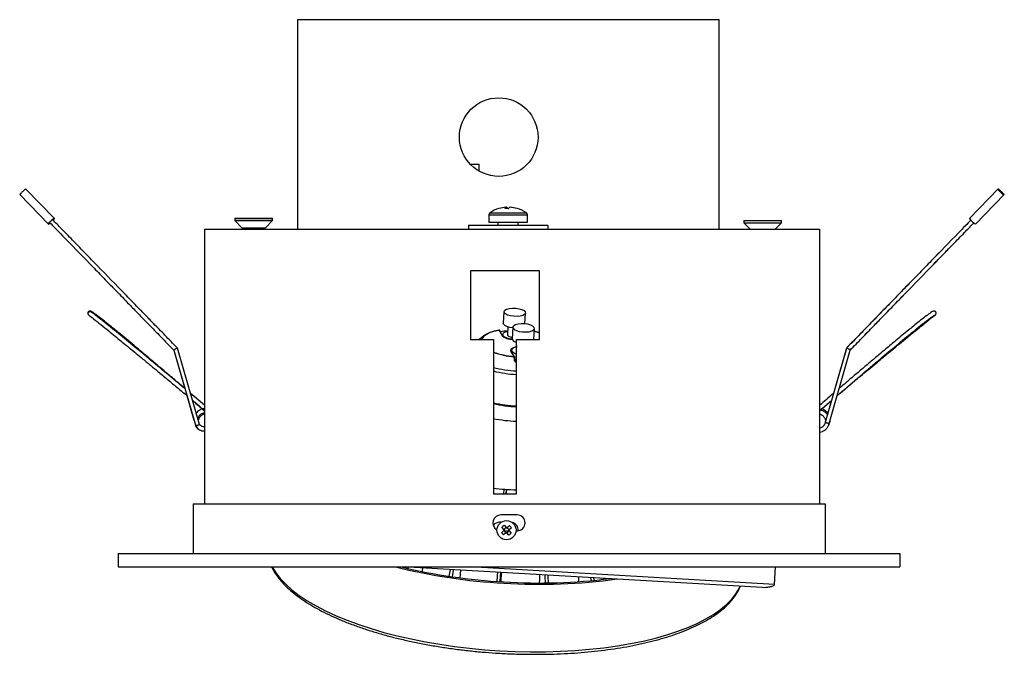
# Model space of a CAD drawing. Header units: millimetres. Extents: x -136 to 106, y -130 to 281.
# Tile 1 of 2: x -136 to 106, y -130 to 26. Entities that reach past the tile are written whole.
import ezdxf

# ---------------------------------------------------------------- set-up
doc = ezdxf.new("R2010")
doc.units = ezdxf.units.MM

msp = doc.modelspace()

# ---------------------------------------------------------------- linework, layer by layer
at = {"color": 7, "linetype": 'Continuous', "lineweight": 25}
for p, q in [((-67.78, 25.95), (-67.78, -25.55)), ((-67.78, 25.95), (35.72, 25.95)), ((35.72, 25.95), (35.72, -25.55)), ((-25.36, -9.55), (-23.13, -9.55)), ((-23.13, -11.31), (-23.13, -9.55)), ((-134.54, -15.64), (-127.44, -22.95)), ((104.36, -15.64), (97.27, -22.95)), ((104.52, -16.05), (104.65, -15.92)), ((104.73, -16), (104.6, -16.13)), ((104.73, -16), (104.6, -16.13)), ((105.32, -16.83), (105.45, -16.69)), ((-135.98, -17.05), (-128.89, -24.35)), ((98.72, -24.35), (105.81, -17.05)), ((-16.45, -20.17), (-16.59, -20.18)), ((-16.59, -20.17), (-16.56, -20.46)), ((-16.43, -20.46), (-16.45, -20.17)), ((-15.46, -20.17), (-15.46, -20.18)), ((-128.6, -24.07), (-128.5, -23.98)), ((-127.73, -23.22), (-127.86, -23.09)), ((-83.18, -22.83), (-83.18, -23.44)), ((-83.18, -22.83), (-73.88, -22.83)), ((-83.18, -22.89), (-73.88, -22.89)), ((-83.18, -23.44), (-81.41, -25.21)), ((-83.18, -23.44), (-73.88, -23.44)), ((-75.65, -25.21), (-73.88, -23.44)), ((-73.88, -23.44), (-73.88, -22.83)), ((-20.78, -22.02), (-20.78, -23.84)), ((-20.78, -23.84), (-11.28, -23.84)), ((-18.53, -23.84), (-18.53, -24.55)), ((-13.53, -24.55), (-13.53, -23.84)), ((-11.28, -23.84), (-11.28, -22.02)), ((41.82, -23.42), (41.82, -23.99)), ((41.82, -23.42), (51.12, -23.42)), ((41.82, -23.97), (43.41, -25.55)), ((41.82, -23.97), (51.12, -23.97)), ((41.82, -23.99), (43.39, -25.55)), ((41.82, -23.99), (41.84, -23.99)), ((49.54, -25.55), (51.12, -23.97)), ((49.56, -25.55), (51.12, -23.99)), ((51.11, -23.99), (51.12, -23.99)), ((51.12, -23.99), (51.12, -23.42)), ((-90.59, -25.55), (60.41, -25.55)), ((-90.59, -25.55), (-90.59, -93.05)), ((-25.76, -24.55), (-25.76, -25.55)), ((-25.76, -24.55), (-6.29, -24.55)), ((-6.29, -24.55), (-6.29, -25.55)), ((60.41, -25.55), (60.41, -93.05)), ((-25.31, -35.8), (-25.31, -52.69)), ((-8.31, -35.8), (-25.31, -35.8)), ((-8.31, -52.69), (-8.31, -35.8)), ((-17.05, -45.83), (-17.21, -48.67)), ((-11.91, -48.82), (-11.76, -46.13)), ((-17.5, -51.69), (-18.26, -50.35)), ((-17.42, -51.73), (-18.18, -50.4)), ((-16.11, -49.57), (-16.22, -51.5)), ((-14.87, -49.66), (-15.04, -52.5)), ((-9.74, -52.69), (-9.58, -49.96)), ((-25.31, -52.69), (-19.63, -52.69)), ((-21.77, -51.64), (-23.18, -52.69)), ((-19.63, -52.69), (-19.63, -90.62)), ((-17.41, -51.78), (-17.3, -51.93)), ((-17.37, -51.44), (-17.39, -51.81)), ((-13.98, -90.62), (-13.98, -52.69)), ((-13.98, -52.69), (-8.31, -52.69)), ((-98.15, -55.28), (-92.76, -73.98)), ((-98.15, -55.28), (-95.46, -64.7)), ((-91.85, -73.54), (-97.26, -54.77)), ((-97.22, -54.89), (-97.26, -54.77)), ((-14.57, -56.86), (-15.33, -55.52)), ((-14.49, -56.9), (-15.25, -55.56)), ((-15.2, -55.27), (-15.22, -55.62)), ((-13.98, -54.17), (-14.05, -55.33)), ((67.08, -54.77), (61.86, -73.04)), ((62.83, -73.28), (67.98, -55.28)), ((67.05, -54.89), (63.87, -65.91)), ((-14.2, -58.12), (-13.98, -58.13)), ((-13.98, -58.19), (-14.2, -58.17)), ((-95.71, -65.8), (-94.96, -66.45)), ((-94.96, -66.45), (-93.22, -72.52)), ((-90.59, -68.79), (-94.08, -65.87)), ((60.61, -70.04), (63.36, -67.69)), ((63.36, -67.69), (62.47, -70.77)), ((61.68, -73.51), (61.68, -73.54)), ((62.59, -73.98), (62.59, -73.97)), ((-19.63, -90.62), (-13.98, -90.62)), ((-17.1, -90.6), (-17.01, -89.47)), ((-17.01, -89.47), (-16.42, -89.51)), ((-16.5, -90.62), (-16.42, -89.51)), ((-16.42, -89.51), (-16.48, -90.54)), ((-93.42, -93.05), (-93.42, -105.31)), ((-93.42, -93.05), (61.8, -93.05)), ((61.8, -93.05), (61.8, -105.31)), ((-13.8, -95.8), (-17.81, -95.8)), ((-17.72, -97.59), (-18.13, -97.59)), ((-17.08, -99.39), (-17.58, -98.84)), ((-17.04, -98.34), (-16.54, -98.89)), ((-16.51, -98.91), (-16.65, -99.04)), ((-16.16, -99.07), (-16.29, -98.92)), ((-16.26, -98.9), (-15.71, -98.4)), ((-15.22, -98.95), (-15.76, -99.44)), ((-17.64, -100.16), (-17.09, -99.66)), ((-16.59, -100.21), (-17.14, -100.71)), ((-17.07, -99.64), (-16.94, -99.78)), ((-16.91, -99.28), (-17.06, -99.41)), ((-16.79, -99.68), (-16.06, -99.68)), ((-16.7, -100.04), (-16.57, -100.18)), ((-16.34, -100.19), (-16.2, -100.06)), ((-15.82, -100.77), (-16.32, -100.22)), ((-15.94, -99.82), (-15.8, -99.69)), ((-15.79, -99.47), (-15.92, -99.33)), ((-15.77, -99.72), (-15.27, -100.27)), ((-14.08, -99.68), (-13.8, -99.68)), ((-111.81, -105.31), (-111.81, -108.55)), ((-111.81, -105.31), (80.19, -105.31)), ((80.19, -105.31), (80.19, -108.55)), ((-111.81, -108.55), (80.19, -108.55)), ((-41.31, -108.79), (-41.25, -108.55)), ((-40.63, -108.95), (-40.53, -108.55)), ((-40.51, -108.55), (46.38, -113.59)), ((-37.07, -108.75), (-37.16, -109.7)), ((49.4, -112.88), (-25.33, -108.55)), ((49.4, -112.88), (49.65, -108.55)), ((1.27, -110.97), (1.24, -112.2)), ((4.41, -111.94), (4.32, -111.15)), ((5.12, -111.87), (5.04, -111.19))]:
    msp.add_line(p, q, dxfattribs=at)
at = {"color": 1, "linetype": 'Continuous', "lineweight": 25}
for p, q in [((-20.51, -21.52), (-11.54, -21.52)), ((-20.78, -22.02), (-11.28, -22.02)), ((-81.41, -25.21), (-75.65, -25.21)), ((-14.36, -57.83), (-14.2, -58.12))]:
    msp.add_line(p, q, dxfattribs=at)
at = {"color": 7, "linetype": 'Continuous', "lineweight": 25, "flags": 128}
for points in [[(105.1, -16.34), (105.23, -16.47), (105.35, -16.59), (105.42, -16.66), (105.45, -16.69), (105.45, -16.69)], [(-16.03, -20.46), (-15.94, -20.46), (-15.87, -20.46)], [(-13.83, -46.99), (-14.65, -46.97), (-15.45, -46.85), (-16.15, -46.65), (-16.68, -46.38), (-16.98, -46.07), (-17.04, -45.75), (-16.83, -45.46), (-16.39, -45.21), (-15.75, -45.04), (-14.98, -44.96), (-14.15, -44.99), (-13.35, -45.1), (-12.65, -45.31), (-12.12, -45.58), (-11.82, -45.89), (-11.77, -46.21), (-11.97, -46.5), (-12.42, -46.75), (-13.06, -46.92), (-13.83, -46.99)], [(-22.6, -52.69), (-22.49, -52.42), (-22.07, -51.89), (-21.43, -51.41), (-20.57, -50.99), (-19.52, -50.63), (-18.3, -50.35)], [(-18.26, -50.35), (-19.47, -50.63), (-20.51, -50.98), (-21.36, -51.4), (-22, -51.88), (-22.41, -52.41), (-22.53, -52.69)], [(-15.03, -52.58), (-15.78, -52.47), (-16.48, -52.26), (-17.01, -51.99), (-17.31, -51.68), (-17.36, -51.37), (-17.16, -51.07), (-16.71, -50.82), (-16.18, -50.67)], [(-14.88, -49.81), (-15.62, -49.7), (-16.32, -49.49), (-16.84, -49.22), (-17.15, -48.91), (-17.21, -48.67)], [(-12.8, -48.79), (-13.57, -48.87), (-14.21, -49.04), (-14.66, -49.29), (-14.86, -49.58), (-14.81, -49.9), (-14.51, -50.21), (-13.98, -50.48), (-13.28, -50.68), (-12.48, -50.8), (-11.65, -50.82), (-10.88, -50.75), (-10.24, -50.58), (-9.8, -50.33), (-9.59, -50.04), (-9.64, -49.72), (-9.95, -49.41), (-10.48, -49.14), (-11.18, -48.93), (-11.98, -48.82), (-12.8, -48.79)], [(-9.62, -50.65), (-8.53, -50.95), (-8.31, -51.02)], [(-8.31, -51.03), (-8.57, -50.94), (-9.62, -50.65)], [(-16.22, -51.5), (-16.19, -51.64), (-15.95, -51.86), (-15.53, -52.03), (-15.02, -52.14)], [(-15.04, -52.5), (-14.98, -52.74), (-14.67, -53.05), (-14.14, -53.32), (-13.98, -53.38)], [(-15.33, -55.52), (-15.39, -55.18), (-15.16, -54.86), (-14.69, -54.6), (-14, -54.41), (-14, -54.41)], [(-14.98, -54.9), (-15.08, -54.97), (-15.29, -55.28), (-15.24, -55.61)], [(-14, -54.5), (-14.54, -54.65), (-14.98, -54.9), (-15.19, -55.2), (-15.14, -55.51), (-14.83, -55.82), (-14.3, -56.09), (-13.98, -56.2)], [(-14.05, -55.33), (-14.01, -55.47), (-13.98, -55.52)], [(-14.49, -56.91), (-14.35, -56.96), (-13.98, -57.08)], [(-14.48, -56.94), (-14.48, -56.94), (-14.48, -56.95)], [(-19.55, -98.2), (-19.58, -98.27), (-19.63, -98.41)], [(-30.48, -110.88), (-30.21, -109.33), (-30.18, -109.15)], [(-29.71, -110.99), (-29.47, -109.46), (-29.42, -109.2)], [(-27.72, -109.29), (-27.81, -110.36), (-27.88, -111.24)], [(-18.76, -112.16), (-18.66, -110.75), (-18.59, -109.82)], [(-17.97, -112.21), (-17.88, -110.81), (-17.81, -109.87)], [(-17.69, -109.88), (-17.79, -111.53), (-17.83, -112.22)], [(-8.29, -110.42), (-8.33, -111.71), (-8.37, -112.52)], [(-6.89, -112.51), (-6.93, -111.02), (-6.94, -110.5)], [(-6.11, -112.5), (-6.16, -110.99), (-6.17, -110.54)]]:
    msp.add_lwpolyline(points, dxfattribs=at)
at = {"color": 1, "linetype": 'Continuous', "lineweight": 25, "flags": 128}
for points in [[(-14.58, -56.91), (-14.56, -56.91), (-14.54, -56.91), (-14.52, -56.91), (-14.5, -56.92), (-14.49, -56.92), (-14.48, -56.93), (-14.48, -56.94)], [(-14.35, -57.92), (-14.35, -57.91), (-14.36, -57.9), (-14.37, -57.9), (-14.39, -57.89), (-14.41, -57.89), (-14.43, -57.89), (-14.45, -57.89)], [(-73.98, -108.55), (-73.96, -108.59), (-73.09, -110.03), (-71.99, -111.45), (-70.66, -112.85), (-69.11, -114.23), (-67.35, -115.58), (-65.38, -116.89), (-63.2, -118.16), (-60.84, -119.39), (-58.29, -120.57), (-55.58, -121.69), (-52.7, -122.74), (-49.68, -123.74), (-46.52, -124.66), (-43.24, -125.51), (-39.85, -126.29), (-36.36, -126.99), (-32.8, -127.6), (-29.17, -128.13), (-25.48, -128.57), (-21.77, -128.92), (-18.03, -129.19)], [(-18.03, -129.19), (-14.28, -129.36), (-10.55, -129.44), (-6.84, -129.42), (-3.17, -129.32), (0.44, -129.12), (3.98, -128.83), (7.44, -128.45), (10.8, -127.99), (14.04, -127.43), (17.16, -126.79), (20.14, -126.07), (22.97, -125.28), (25.63, -124.4), (28.12, -123.46), (30.42, -122.45), (32.54, -121.37), (34.44, -120.23), (36.14, -119.04), (37.63, -117.8), (38.88, -116.52), (39.91, -115.19), (40.71, -113.84), (40.97, -113.28)]]:
    msp.add_lwpolyline(points, dxfattribs=at)
at = {"color": 7, "linetype": 'Continuous', "lineweight": 25}
for centre, radius in [((-18.34, -2.92), 9.66), ((-16.43, -99.55), 2.35)]:
    msp.add_circle(centre, radius, dxfattribs=at)
for centre, radius, start, end in [((119.42, -1.52), 20.83, 223.1755, 228.6913), ((98.32, -23.2), 9.65, 44.7968, 48.3606), ((101.54, -20.29), 5.31, 42.6275, 46.9474), ((-20.18, -22.02), 0.6, 124.1119, 180), ((-16.03, -28.14), 8, 106.2308, 124.1119), ((-16.1, -27.97), 7.81, 93.5869, 106.1798), ((-18.23, -20.58), 0.127, 97.5548, 114.5411), ((-16.3, -20.63), 0.537, 122.4995, 162.8126), ((-16.35, -29.59), 9.14, 87.068, 92.932), ((-16.79, -20.77), 0.682, 25.8013, 60.0869), ((-15.27, -20.77), 0.682, 119.9131, 154.1987), ((-16.1, -28.07), 7.91, 73.9138, 86.4025), ((-15.95, -27.97), 7.81, 73.8202, 86.4131), ((-13.84, -20.66), 0.202, 70.1124, 109.8876), ((-16.03, -28.14), 8, 55.8881, 73.7692), ((-11.88, -22.02), 0.6, 0, 55.8881), ((112.46, -8.69), 20.83, 223.1755, 228.6913), ((-82.33, -26.13), 1.3, 26.1792, 45), ((-74.73, -26.13), 1.3, 135, 153.8208), ((-18.28, -50.37), 0.0279, 101.152, 136.709), ((-18.27, -50.44), 0.1, 29.5846, 100.265), ((-15.14, -72.37), 21.8, 92.7136, 97.4799), ((-15.13, -72.17), 21.6, 92.7608, 97.5658), ((-15.1, -49.2), 3.46, 226.0484, 271.4687), ((-17.5, -51.77), 0.0828, 356.3583, 29.41), ((-13.16, -38.37), 18.54, 249.5765, 265.6409), ((-13.15, -38.22), 18.75, 249.7724, 265.6267), ((-14.15, -56.96), 0.434, 166.9552, 174.1218), ((-14.58, -56.95), 0.1, 7.5479, 29.5846), ((-13.01, -58.26), 1.19, 173.1793, 175.7707), ((-12.89, -39.79), 29.22, 256.6577, 267.8561), ((-12.9, -39.68), 29.53, 256.8185, 267.9861), ((-10.58, -0.67), 89.04, 264.1622, 267.8074), ((-17.81, -97.74), 1.94, 90, 240.244), ((-13.8, -97.74), 1.94, 270, 90), ((-18.13, -99.55), 1.96, 90, 141.434), ((-10.04, -106.53), 10.77, 130.4778, 134.4153), ((-16.43, -99.55), 0.556, 264.1648, 240.8768), ((-16.48, -99.49), 0.482, 111.0767, 153.8164), ((-16.43, -99.55), 0.675, 75.6808, 99.2124), ((-16.37, -99.5), 0.482, 21.0767, 63.8164), ((-23.41, -105.94), 10.77, 40.4778, 44.4153), ((-15.49, -99.55), 1.96, 356.7526, 77.5038), ((-9.45, -93.17), 10.77, 220.4778, 224.4153), ((-16.43, -99.55), 0.675, 165.6808, 189.2124), ((-16.49, -99.61), 0.482, 201.0767, 243.8164), ((-16.43, -99.55), 0.675, 255.6808, 279.2124), ((-16.37, -99.61), 0.482, 291.0767, 333.8164), ((-22.81, -92.57), 10.77, 310.4778, 314.4153), ((-16.43, -99.55), 0.675, 345.6808, 9.2124), ((-9.52, 27.4), 140.18, 255.9044, 266.9142), ((-9.53, 26.49), 138.96, 256.364, 266.8985), ((-8.39, 26.68), 139.52, 266.4356, 277.878), ((-8.48, 26.05), 138.58, 266.4575, 277.2495)]:
    msp.add_arc(centre, radius, start, end, dxfattribs=at)
at = {"color": 1, "linetype": 'Continuous', "lineweight": 25}
for centre, radius, start, end in [((-118.73, -46.29), 0.5, 32.4368, 156.4244), ((-118.73, -46.29), 0.499, 156.3548, 212.3787), ((88.56, -46.29), 0.499, 264.9026, 327.6588), ((-18.28, -50.38), 0.0314, 52.8317, 97.7165), ((-18.26, -50.44), 0.0883, 30.7606, 93.7387), ((-17.5, -51.78), 0.0883, 30.7606, 93.7387), ((-15.32, -55.61), 0.0883, 30.7606, 93.7387), ((-14.57, -56.95), 0.0883, 30.7606, 93.7387), ((-12.55, -32.64), 27.81, 255.2466, 267.0466), ((-12.58, -32.85), 28.45, 255.6518, 267.1788), ((-12.78, -38.11), 34.67, 258.5968, 268.0083)]:
    msp.add_arc(centre, radius, start, end, dxfattribs=at)
at = {"color": 7, "linetype": 'Continuous', "lineweight": 25}
for points, knots in [([(-134.54, -15.64), (-134.54, -15.64), (-134.55, -15.65), (-134.65, -15.74), (-134.82, -15.89), (-135.02, -16.09), (-135.24, -16.3), (-135.44, -16.49), (-135.62, -16.67), (-135.77, -16.82), (-135.89, -16.95), (-135.98, -17.04), (-135.97, -17.03), (-135.96, -17.03)], [0, 0, 0, 0, 0.104522, 0.20221, 0.296581, 0.38665, 0.471491, 0.552932, 0.633658, 0.715864, 0.80124, 0.890514, 1, 1, 1, 1]), ([(104.36, -15.64), (104.37, -15.64), (104.38, -15.65), (104.48, -15.74), (104.65, -15.89), (104.85, -16.09), (105.07, -16.3), (105.27, -16.49), (105.45, -16.67), (105.6, -16.82), (105.72, -16.95), (105.84, -17.07), (105.8, -17.04), (105.74, -17), (105.65, -16.93), (105.53, -16.83), (105.45, -16.75), (105.42, -16.73)], [0, 0, 0, 0, 0.056942, 0.110162, 0.161574, 0.210642, 0.256862, 0.301231, 0.34521, 0.389994, 0.436506, 0.485142, 0.608994, 0.7038, 0.817096, 0.937542, 1, 1, 1, 1]), ([(105.32, -16.8), (105.34, -16.83), (105.38, -16.87), (105.43, -16.93), (105.29, -16.81), (105.07, -16.59), (104.9, -16.44), (104.78, -16.32), (104.67, -16.21), (104.58, -16.12), (104.53, -16.06), (104.52, -16.05), (104.52, -16.05)], [0, 0, 0, 0, 0.197639, 0.375975, 0.536249, 0.648458, 0.701353, 0.751899, 0.801963, 0.855824, 0.919662, 1, 1, 1, 1]), ([(104.65, -15.92), (104.66, -15.92), (104.66, -15.92), (104.72, -15.98), (104.81, -16.06), (104.93, -16.17), (105.05, -16.29), (105.21, -16.45), (105.47, -16.7), (105.5, -16.74), (105.52, -16.77)], [0, 0, 0, 0, 0.120203, 0.215718, 0.296304, 0.371211, 0.446838, 0.52598, 0.693868, 1, 1, 1, 1]), ([(105.35, -16.79), (105.46, -16.92), (105.64, -17.1), (105.67, -17.15), (105.68, -17.17)], [0, 0, 0, 0, 0.657581, 1, 1, 1, 1]), ([(-127.57, -22.81), (-127.58, -22.82), (-127.59, -22.82), (-127.69, -22.91), (-127.85, -23.07), (-128.06, -23.26), (-128.27, -23.47), (-128.47, -23.67), (-128.65, -23.84), (-128.81, -24), (-128.93, -24.12), (-129.04, -24.24), (-129, -24.21), (-128.94, -24.17), (-128.85, -24.1), (-128.74, -24), (-128.65, -23.92), (-128.62, -23.9)], [0, 0, 0, 0, 0.056942, 0.110162, 0.161574, 0.210642, 0.256862, 0.301231, 0.34521, 0.389994, 0.436506, 0.485142, 0.608994, 0.7038, 0.817096, 0.937542, 1, 1, 1, 1]), ([(-128.56, -23.97), (-128.67, -24.09), (-128.84, -24.27), (-128.9, -24.35), (-128.89, -24.36), (-128.79, -24.26), (-128.67, -24.15), (-128.57, -24.05), (-128.52, -24.01)], [0, 0, 0, 0, 0.41718, 0.634416, 0.777898, 0.858038, 0.934679, 1, 1, 1, 1]), ([(-128.64, -23.85), (-128.68, -23.89), (-128.76, -23.98), (-128.66, -23.9), (-128.59, -23.84), (-128.42, -23.69), (-128.27, -23.56), (-128.17, -23.48), (-128.15, -23.45)], [0, 0, 0, 0, 0.154986, 0.310377, 0.514838, 0.688837, 0.914877, 1, 1, 1, 1]), ([(-128.21, -23.42), (-128.3, -23.51), (-128.4, -23.6), (-128.56, -23.76), (-128.62, -23.82), (-128.64, -23.85)], [0, 0, 0, 0, 0.5, 0.5, 1, 1, 1, 1]), ([(-128.64, -23.88), (-128.15, -24.39), (-127.08, -25.49), (-123.79, -28.88), (-120.52, -32.25), (-117.35, -35.51), (-115.98, -36.92), (-114.66, -38.28), (-113.4, -39.58), (-112.11, -40.9), (-110.67, -42.39), (-108.91, -44.2), (-106.77, -46.4), (-104.2, -49.05), (-101.28, -52.06), (-99.21, -54.19), (-98.15, -55.28)], [0, 0, 0, 0, 0.04889, 0.104515, 0.323898, 0.370387, 0.415862, 0.45927, 0.500373, 0.539234, 0.586012, 0.642658, 0.712381, 0.796244, 0.895484, 1, 1, 1, 1]), ([(-128.51, -23.95), (-128.55, -23.99), (-128.6, -24.05), (-128.6, -24.06), (-128.6, -24.06)], [0, 0, 0, 0, 0.668403, 1, 1, 1, 1]), ([(-97.26, -54.76), (-98.29, -53.71), (-100.23, -51.7), (-102.95, -48.91), (-105.26, -46.53), (-107.14, -44.59), (-108.71, -42.97), (-111.91, -39.68), (-115.58, -35.9), (-119.76, -31.59), (-122.64, -28.62), (-124.91, -26.29), (-126.55, -24.6), (-127.36, -23.76), (-127.83, -23.28), (-127.95, -23.16)], [0, 0, 0, 0, 0.1004498, 0.1904182, 0.2653459, 0.3263568, 0.3745821, 0.4191503, 0.6388813, 0.7332465, 0.8277626, 0.9203021, 0.9546968, 0.9879255, 1, 1, 1, 1]), ([(-127.83, -23.34), (-127.82, -23.33), (-127.78, -23.28), (-127.74, -23.24), (-127.73, -23.23), (-127.73, -23.22)], [0, 0, 0, 0, 0.122481, 0.511027, 1, 1, 1, 1]), ([(-127.8, -23.31), (-127.77, -23.28), (-127.67, -23.19), (-127.55, -23.06), (-127.45, -22.96), (-127.45, -22.95), (-127.44, -22.95)], [0, 0, 0, 0, 0.112625, 0.394984, 0.687268, 1, 1, 1, 1]), ([(97.63, -23.31), (97.17, -23.78), (96.15, -24.83), (92.9, -28.18), (89.63, -31.55), (86.46, -34.81), (85.09, -36.23), (83.76, -37.59), (82.51, -38.88), (81.22, -40.21), (79.78, -41.7), (78.02, -43.51), (75.88, -45.71), (73.31, -48.35), (70.33, -51.42), (68.21, -53.61), (67.09, -54.76)], [0, 0, 0, 0, 0.04469, 0.100233, 0.319293, 0.365714, 0.411121, 0.454465, 0.495507, 0.534311, 0.58102, 0.637583, 0.707203, 0.790942, 0.890036, 1, 1, 1, 1]), ([(97.62, -23.32), (97.16, -23.79), (96.14, -24.84), (92.89, -28.19), (89.62, -31.56), (86.45, -34.82), (85.08, -36.24), (83.76, -37.6), (82.5, -38.89), (81.21, -40.22), (79.77, -41.71), (78.01, -43.52), (75.87, -45.72), (73.3, -48.37), (70.32, -51.43), (68.2, -53.62), (67.09, -54.77)], [0, 0, 0, 0, 0.044488, 0.100074, 0.319293, 0.365746, 0.411182, 0.454554, 0.495621, 0.534451, 0.581198, 0.637803, 0.707474, 0.791272, 0.890433, 1, 1, 1, 1]), ([(67.98, -55.28), (68.94, -54.29), (70.83, -52.35), (73.48, -49.62), (75.79, -47.23), (77.68, -45.29), (79.25, -43.67), (82.45, -40.38), (86.12, -36.6), (90.3, -32.29), (93.18, -29.32), (95.45, -26.99), (97.09, -25.3), (97.86, -24.51), (98.27, -24.08), (98.34, -24.01)], [0, 0, 0, 0, 0.0954345, 0.1864018, 0.2621604, 0.3238469, 0.3726057, 0.4176686, 0.6398344, 0.7352423, 0.8308004, 0.9243556, 0.9591262, 0.9927178, 1, 1, 1, 1]), ([(67.98, -55.28), (68.95, -54.29), (70.84, -52.34), (73.49, -49.6), (75.8, -47.22), (77.69, -45.28), (79.26, -43.66), (82.46, -40.37), (86.12, -36.59), (90.31, -32.29), (93.19, -29.32), (95.45, -26.99), (97.09, -25.3), (97.86, -24.51), (98.27, -24.08), (98.34, -24.01)], [0, 0, 0, 0, 0.095882, 0.186805, 0.262527, 0.324186, 0.372922, 0.417963, 0.640025, 0.735392, 0.83091, 0.924432, 0.959191, 0.992772, 1, 1, 1, 1]), ([(-95.46, -64.7), (-96.09, -64.16), (-97.47, -62.98), (-99.48, -61.27), (-101.52, -59.54), (-103.34, -57.99), (-104.99, -56.6), (-106.46, -55.36), (-108.06, -54.02), (-109.86, -52.52), (-111.9, -50.83), (-113.81, -49.27), (-115.62, -47.82), (-116.96, -46.78), (-117.84, -46.14), (-118.19, -45.91), (-118.37, -45.8), (-118.5, -45.74), (-118.61, -45.7), (-118.79, -45.69), (-118.95, -45.73), (-119.09, -45.81), (-119.2, -45.96), (-119.24, -46.1), (-119.26, -46.31), (-119.19, -46.47), (-119.15, -46.56)], [0, 0, 0, 0, 0.077053, 0.166717, 0.243113, 0.322489, 0.386529, 0.441948, 0.499715, 0.57844, 0.657556, 0.743696, 0.806444, 0.873385, 0.901874, 0.913584, 0.922813, 0.930422, 0.93716, 0.944958, 0.951033, 0.958479, 0.966966, 0.975967, 0.986573, 1, 1, 1, 1]), ([(88.98, -46.56), (89.03, -46.44), (89.1, -46.23), (89.06, -46.01), (88.95, -45.84), (88.84, -45.77), (88.76, -45.73), (88.66, -45.7), (88.52, -45.69), (88.33, -45.73), (88.04, -45.89), (87.31, -46.38), (86.27, -47.17), (84.92, -48.23), (83.59, -49.31), (82.17, -50.47), (80.71, -51.67), (79.28, -52.86), (77.96, -53.96), (76.59, -55.1), (74.87, -56.55), (72.91, -58.21), (70.69, -60.09), (68.22, -62.19), (66.36, -63.78), (65.33, -64.66), (65.26, -64.73)], [0, 0, 0, 0, 0.019755, 0.033486, 0.043752, 0.047427, 0.050098, 0.054014, 0.058127, 0.06732, 0.087751, 0.109752, 0.156632, 0.213162, 0.269096, 0.314979, 0.382376, 0.443608, 0.486278, 0.539798, 0.607724, 0.692979, 0.77604, 0.874641, 0.991297, 1, 1, 1, 1]), ([(-119.15, -46.56), (-119.12, -46.61), (-119.05, -46.69), (-118.99, -46.72), (-118.86, -46.81), (-118.7, -46.93), (-118.36, -47.18), (-117.47, -47.87), (-116.03, -49.02), (-114.26, -50.45), (-112.6, -51.8), (-111.16, -52.98), (-109.88, -54.04), (-108.64, -55.06), (-107.28, -56.18), (-105.57, -57.6), (-103.62, -59.21), (-101.43, -61.03), (-99, -63.06), (-96.8, -64.89), (-95.41, -66.05), (-94.96, -66.43)], [0, 0, 0, 0, 0.028854, 0.046551, 0.057182, 0.064884, 0.081849, 0.103386, 0.173999, 0.249865, 0.310266, 0.367492, 0.418946, 0.460206, 0.512554, 0.578604, 0.661095, 0.741147, 0.835866, 0.94759, 1, 1, 1, 1]), ([(-95.45, -64.73), (-98.39, -62.27), (-103.96, -57.61), (-110.85, -51.93), (-115.29, -48.32), (-117.24, -46.78), (-117.88, -46.29), (-118.07, -46.15), (-118.2, -46.06), (-118.3, -45.99), (-118.34, -45.97), (-118.33, -45.98), (-118.32, -45.99)], [0, 0, 0, 0, 0.373422, 0.70629, 0.866186, 0.934433, 0.948151, 0.955186, 0.963865, 0.974097, 0.986833, 1, 1, 1, 1]), ([(64.74, -66.51), (68.1, -63.63), (74.11, -58.48), (81.44, -52.34), (85.74, -48.85), (87.57, -47.44), (88.2, -46.98), (88.52, -46.77), (88.61, -46.72), (88.65, -46.7), (88.65, -46.69), (88.65, -46.69)], [0, 0, 0, 0, 0.419307, 0.74839, 0.907044, 0.943862, 0.97463, 0.986829, 0.991937, 0.996558, 1, 1, 1, 1]), ([(64.76, -66.45), (64.93, -66.31), (65.96, -65.45), (67.71, -63.98), (69.92, -62.14), (71.93, -60.47), (73.74, -58.97), (75.37, -57.62), (76.81, -56.42), (78.36, -55.14), (80.11, -53.7), (82.08, -52.09), (83.93, -50.58), (85.66, -49.18), (86.92, -48.17), (87.86, -47.43), (88.36, -47.05), (88.69, -46.81), (88.88, -46.67), (88.91, -46.66), (88.95, -46.59), (88.98, -46.56)], [0, 0, 0, 0, 0.020464, 0.120639, 0.206501, 0.279851, 0.356311, 0.418259, 0.470925, 0.525447, 0.600035, 0.674524, 0.755727, 0.815382, 0.876129, 0.90359, 0.926766, 0.939139, 0.95376, 0.973078, 1, 1, 1, 1]), ([(-98.14, -55.28), (-98.15, -55.28), (-98.15, -55.27), (-98.1, -55.23), (-98, -55.16), (-97.87, -55.07), (-97.76, -55.01), (-97.71, -54.98), (-97.71, -54.98)], [0, 0, 0, 0, 0.120415, 0.331848, 0.549656, 0.770808, 0.991849, 1, 1, 1, 1]), ([(-97.26, -54.77), (-97.26, -54.77), (-97.26, -54.76), (-97.31, -54.78), (-97.41, -54.82), (-97.55, -54.89), (-97.65, -54.95), (-97.71, -54.98), (-97.71, -54.98)], [0, 0, 0, 0, 0.104716, 0.319924, 0.541619, 0.766718, 0.991704, 1, 1, 1, 1]), ([(67.09, -54.77), (67.09, -54.77), (67.09, -54.76), (67.14, -54.77), (67.24, -54.82), (67.37, -54.89), (67.48, -54.94), (67.53, -54.97), (67.53, -54.98)], [0, 0, 0, 0, 0.096161, 0.313368, 0.537185, 0.764473, 0.991644, 1, 1, 1, 1]), ([(67.97, -55.28), (67.97, -55.28), (67.98, -55.27), (67.92, -55.22), (67.83, -55.16), (67.69, -55.07), (67.59, -55.01), (67.53, -54.98), (67.53, -54.98)], [0, 0, 0, 0, 0.128189, 0.337698, 0.553584, 0.772818, 0.99194, 1, 1, 1, 1]), ([(-14.45, -57.89), (-14.47, -57.77), (-14.48, -57.64), (-14.5, -57.52), (-14.53, -57.32), (-14.55, -57.11), (-14.58, -56.91)], [0, 0, 0, 0, 0.000407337, 0.000407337, 0.000407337, 0.001073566, 0.001073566, 0.001073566, 0.001073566]), ([(-14.48, -56.95), (-14.45, -57.15), (-14.43, -57.35), (-14.4, -57.56), (-14.38, -57.68), (-14.37, -57.8), (-14.35, -57.93)], [0, 0, 0, 0, 0.000665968, 0.000665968, 0.000665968, 0.001073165, 0.001073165, 0.001073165, 0.001073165]), ([(-14.45, -57.89), (-14.44, -57.96), (-14.41, -58.02), (-14.33, -58.12), (-14.28, -58.17), (-14.2, -58.17)], [0, 0, 0, 0, 0.5, 0.5, 1, 1, 1, 1]), ([(-14.31, -58.02), (-14.32, -58), (-14.34, -57.97), (-14.34, -57.94), (-14.34, -57.92)], [0, 0, 0, 0, 0.487506, 1, 1, 1, 1]), ([(-93.6, -67.57), (-93.38, -67.75), (-92.51, -68.48), (-91.64, -69.21), (-90.98, -69.76)], [0, 0, 0, 0, 0.245841, 1, 1, 1, 1]), ([(-93.58, -67.62), (-93.39, -67.79), (-92.39, -68.64), (-91.39, -69.5), (-90.59, -70.19)], [0, 0, 0, 0, 0.191008, 1, 1, 1, 1]), ([(63.87, -65.91), (63.27, -66.43), (62.11, -67.42), (60.96, -68.41), (60.41, -68.88)], [0, 0, 0, 0, 0.524698, 1, 1, 1, 1]), ([(-90.59, -69.7), (-90.59, -69.7), (-90.79, -69.68), (-91.21, -69.78), (-91.79, -70), (-92.3, -70.34), (-92.55, -70.65), (-92.67, -70.8)], [0, 0, 0, 0, 0.000764, 0.255659, 0.510681, 0.766019, 1, 1, 1, 1]), ([(62.37, -71.14), (62.26, -71), (62.03, -70.69), (61.54, -70.34), (61.02, -70.09), (60.65, -70.04), (60.5, -70.02)], [0, 0, 0, 0, 0.2279, 0.511289, 0.795085, 1, 1, 1, 1]), ([(62.47, -70.77), (62.44, -70.73), (62.3, -70.51), (61.93, -70.21), (61.41, -69.89), (61.01, -69.79), (60.82, -69.75)], [0, 0, 0, 0, 0.078141, 0.390374, 0.703013, 1, 1, 1, 1]), ([(-92.22, -72.25), (-92.2, -72.13), (-92.15, -71.87), (-91.97, -71.51), (-91.73, -71.2), (-91.41, -70.95), (-91.05, -70.78), (-90.77, -70.7), (-90.61, -70.7), (-90.59, -70.71)], [0, 0, 0, 0, 0.159128, 0.321502, 0.483441, 0.645306, 0.807639, 0.970121, 1, 1, 1, 1]), ([(-92.05, -72.84), (-92.05, -72.73), (-92.06, -72.49), (-91.96, -72.11), (-91.78, -71.75), (-91.51, -71.44), (-91.18, -71.2), (-90.87, -71.05), (-90.66, -71.02), (-90.59, -71.01)], [0, 0, 0, 0, 0.12813, 0.285331, 0.442293, 0.599736, 0.75736, 0.914926, 1, 1, 1, 1]), ([(60.41, -71.01), (60.44, -71.01), (60.6, -71.02), (60.89, -71.13), (61.23, -71.34), (61.52, -71.63), (61.74, -71.98), (61.87, -72.37), (61.9, -72.78), (61.84, -73.18), (61.74, -73.48), (61.63, -73.62), (61.61, -73.65)], [0, 0, 0, 0, 0.023718, 0.141411, 0.259298, 0.377438, 0.495622, 0.61367, 0.731356, 0.849195, 0.967309, 1, 1, 1, 1]), ([(-92.78, -73.93), (-92.69, -74.05), (-92.5, -74.34), (-92.24, -74.6), (-92.05, -74.7), (-92.05, -74.7)], [0, 0, 0, 0, 0.406995, 0.986887, 1, 1, 1, 1]), ([(-92.09, -73.66), (-92.09, -73.66), (-92.14, -73.68), (-92.24, -73.74), (-92.4, -73.81), (-92.55, -73.88), (-92.67, -73.94), (-92.74, -73.97), (-92.77, -73.99), (-92.76, -73.98), (-92.76, -73.98)], [0, 0, 0, 0, 0.007036, 0.175467, 0.343951, 0.510849, 0.674658, 0.835734, 0.995625, 1, 1, 1, 1]), ([(-92.74, -73.96), (-92.53, -74.24), (-92.19, -74.67), (-91.54, -75), (-91.04, -75.17), (-90.72, -75.16), (-90.59, -75.15)], [0, 0, 0, 0, 0.396692, 0.628832, 0.84488, 1, 1, 1, 1]), ([(-92.09, -73.66), (-92.09, -73.66), (-92.04, -73.64), (-91.95, -73.59), (-91.88, -73.55), (-91.84, -73.53), (-91.85, -73.54), (-91.85, -73.54)], [0, 0, 0, 0, 0.013123, 0.328501, 0.643964, 0.956645, 1, 1, 1, 1]), ([(-90.59, -74.19), (-90.71, -74.17), (-90.97, -74.15), (-91.37, -73.97), (-91.67, -73.75), (-91.8, -73.58), (-91.84, -73.53)], [0, 0, 0, 0, 0.2445225, 0.5502051, 0.875261, 1, 1, 1, 1]), ([(61.83, -73.03), (61.77, -73.26), (61.69, -73.62), (61.37, -73.99), (61.01, -74.27), (60.67, -74.44), (60.44, -74.44), (60.41, -74.45)], [0, 0, 0, 0, 0.323732, 0.503168, 0.670815, 0.968681, 1, 1, 1, 1]), ([(60.41, -75.45), (60.45, -75.45), (60.7, -75.45), (61.16, -75.3), (61.77, -74.98), (62.3, -74.47), (62.68, -73.89), (62.77, -73.45), (62.81, -73.28)], [0, 0, 0, 0, 0.034479, 0.21544, 0.410429, 0.619661, 0.843431, 1, 1, 1, 1]), ([(61.86, -73.04), (61.86, -73.04), (61.85, -73.04), (61.88, -73.05), (61.96, -73.07), (62.08, -73.1), (62.24, -73.14), (62.4, -73.18), (62.56, -73.22), (62.7, -73.25), (62.76, -73.26), (62.79, -73.27), (62.79, -73.27)], [0, 0, 0, 0, 0.00969, 0.132676, 0.254452, 0.376051, 0.497907, 0.620348, 0.743445, 0.866874, 0.990291, 1, 1, 1, 1]), ([(62.46, -74.14), (62.48, -74.13), (62.63, -73.96), (62.83, -73.56), (63.02, -73.04), (63.03, -72.69), (63.04, -72.55)], [0, 0, 0, 0, 0.037524, 0.397008, 0.756797, 1, 1, 1, 1]), ([(62.69, -73.74), (62.7, -73.72), (62.8, -73.51), (62.87, -73.25), (62.87, -73.02), (62.87, -73)], [0, 0, 0, 0, 0.0873029, 0.921164, 1, 1, 1, 1]), ([(62.83, -73.28), (62.83, -73.28), (62.84, -73.28), (62.81, -73.28), (62.79, -73.27), (62.79, -73.27)], [0, 0, 0, 0, 0.053578, 0.930912, 1, 1, 1, 1]), ([(-74.09, -108.55), (-74.05, -108.66), (-73.8, -109.24), (-73.16, -110.27), (-72.15, -111.67), (-70.91, -113.04), (-69.47, -114.39), (-67.84, -115.71), (-66.02, -116.99), (-64.02, -118.23), (-61.85, -119.43), (-59.52, -120.58), (-57.03, -121.68), (-54.4, -122.72), (-51.64, -123.7), (-48.74, -124.63), (-45.74, -125.49), (-42.63, -126.28), (-39.42, -127), (-36.14, -127.65), (-32.78, -128.23), (-29.37, -128.73), (-25.91, -129.16), (-22.48, -129.5), (-19.86, -129.69), (-17.79, -129.82), (-15.66, -129.93), (-12.69, -130.03), (-9.19, -130.07), (-5.72, -130.03), (-2.28, -129.9), (1.1, -129.69), (4.42, -129.4), (7.66, -129.03), (10.81, -128.58), (13.87, -128.05), (16.81, -127.44), (19.64, -126.77), (22.33, -126.01), (24.88, -125.19), (27.28, -124.3), (29.53, -123.35), (31.61, -122.33), (33.52, -121.25), (35.24, -120.11), (36.78, -118.91), (38.12, -117.66), (39.27, -116.37), (40.18, -115.03), (40.75, -113.99), (40.95, -113.4), (40.99, -113.28)], [0, 0, 0, 0, 0.0046, 0.025761, 0.047165, 0.068753, 0.090457, 0.112218, 0.133994, 0.155757, 0.177498, 0.199216, 0.220909, 0.24258, 0.264232, 0.285867, 0.307487, 0.329095, 0.350693, 0.372282, 0.393864, 0.415441, 0.437014, 0.458584, 0.479018, 0.48531, 0.496661, 0.518226, 0.539795, 0.561365, 0.582938, 0.604516, 0.626099, 0.647689, 0.669288, 0.690897, 0.712518, 0.734154, 0.755806, 0.777479, 0.799174, 0.820895, 0.842643, 0.864418, 0.886217, 0.908027, 0.929816, 0.951535, 0.973118, 0.994489, 1, 1, 1, 1]), ([(46.38, -113.59), (46.39, -113.59), (46.67, -113.61), (47.28, -113.58), (48.17, -113.48), (48.88, -113.32), (49.26, -113.12), (49.38, -112.99), (49.39, -112.92), (49.4, -112.88)], [0, 0, 0, 0, 0.001713, 0.262172, 0.570975, 0.839743, 0.933716, 0.969208, 1, 1, 1, 1])]:
    msp.add_open_spline(points, degree=3, knots=knots, dxfattribs=at)
for points in [[(-127.86, -23.09), (-127.86, -23.09), (-128.03, -23.24), (-128.21, -23.42)], [(-16.54, -98.89), (-16.5, -98.92), (-16.47, -98.96), (-16.43, -99)], [(-16.26, -98.9), (-16.3, -98.93), (-16.33, -98.96), (-16.37, -99)], [(-17.09, -99.66), (-17.06, -99.63), (-17.02, -99.6), (-16.98, -99.56)], [(-17.08, -99.39), (-17.05, -99.42), (-17.02, -99.46), (-16.98, -99.5)], [(-16.59, -100.21), (-16.56, -100.17), (-16.52, -100.14), (-16.48, -100.11)], [(-16.32, -100.22), (-16.35, -100.18), (-16.38, -100.15), (-16.42, -100.11)], [(-15.76, -99.44), (-15.8, -99.48), (-15.83, -99.51), (-15.87, -99.55)], [(-15.77, -99.72), (-15.81, -99.68), (-15.84, -99.65), (-15.87, -99.61)]]:
    msp.add_open_spline(points, degree=3, dxfattribs=at)
at = {"color": 1, "linetype": 'Continuous', "lineweight": 25}
msp.add_open_spline([(-14.2, -58.12), (-14.21, -58.12), (-14.22, -58.11), (-14.25, -58.1), (-14.28, -58.07), (-14.3, -58.04), (-14.31, -58.02)], degree=3, knots=[0, 0, 0, 0, 0.195768, 0.215801, 0.534949, 1, 1, 1, 1], dxfattribs=at)

doc.saveas('drawing.dxf')
